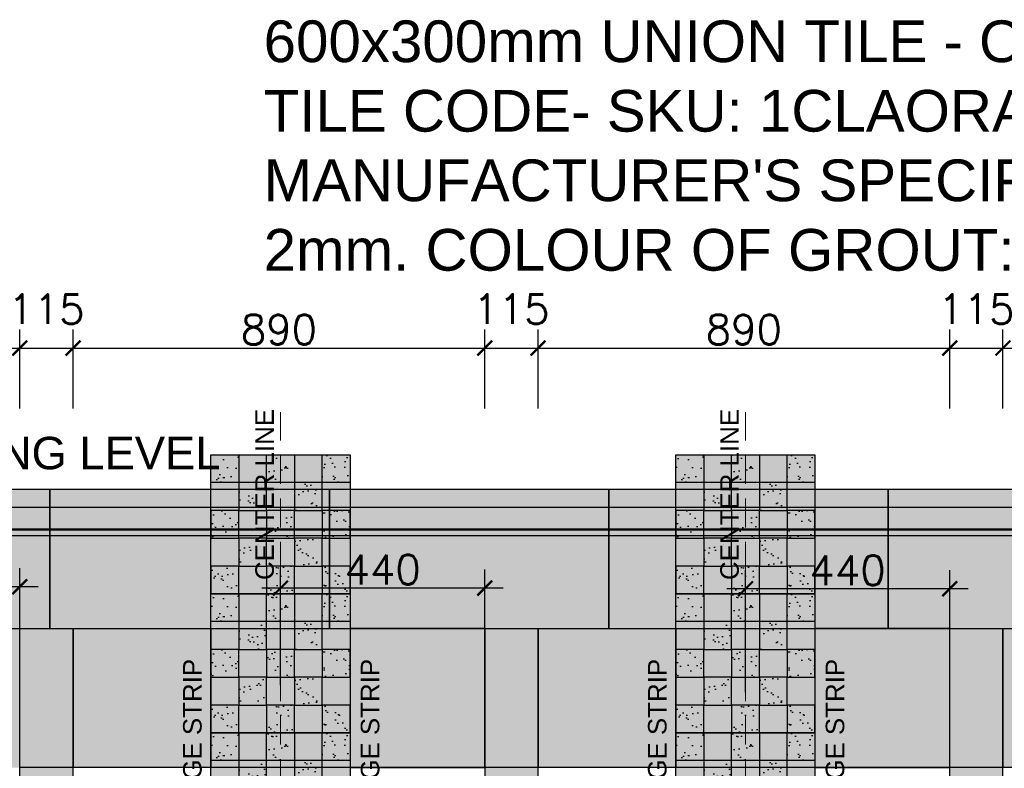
# Model space of a CAD drawing. Header units: millimetres. Extents: x -115474967 to 444143, y -74377 to 241828222.
# Tile 154 of 256: x -113570 to -111445, y 241359 to 242974. Entities that reach past the tile are written whole.
import ezdxf

# ---------------------------------------------------------------- set-up
doc = ezdxf.new("R2010")
doc.units = ezdxf.units.MM
doc.header["$MEASUREMENT"] = 0
doc.linetypes.add('$0$DASHED2', pattern=[0.375, 0.25, -0.125])
for name, color, linetype in [('0-ELEV.25', 4, 'Continuous'), ('0-HACH', 9, 'Continuous'), ('00-3 Elev 02', 1, 'Continuous'), ('01-1 Notes', 7, 'Continuous'), ('CEIL-PLAN', 7, 'Continuous'), ('CEIL-SECT', 2, 'Continuous'), ('DIMS-20', 9, 'Continuous'), ('TEXT-20', 2, 'Continuous'), ('TILE', 9, 'Continuous')]:
    doc.layers.add(name, color=color, linetype=linetype)
doc.layers.add('0_cons_01', color=40, linetype='Continuous', lineweight=0, plot=False)
doc.layers.add('New_B  _  FLOORS  _  Slabs.exist_Pen_No__101', color=7, linetype='Continuous', lineweight=13, true_color=0x747474)
doc.styles.add('ARIAL', font='arial.ttf')
doc.styles.add('DIMS', font='simplex.shx')
doc.styles.add('TEXT-20', font='arial.ttf', dxfattribs={"height": 40})
doc.dimstyles.new('DIM-20', dxfattribs={"dimscale": 4, "dimtxt": 10, "dimasz": 8, "dimexe": 10, "dimexo": 5, "dimgap": 4, "dimtad": 1, "dimdec": 0, "dimrnd": 5, "dimdsep": 46, "dimtxsty": 'DIMS', "dimblk": 'ARCHTICK', "dimcen": 25, "dimdle": 10, "dimclrd": 9, "dimclre": 9, "dimclrt": 4, "dimadec": 0, "dimazin": 0, "dimtfac": 1, "dimtdec": 0, "dimtmove": 2, "dimatfit": 2, "dimfxl": 1, "dimtolj": 1, "dimtzin": 0, "dimarcsym": 0})

# ---------------------------------------------------------------- blocks, each defined once
blk = doc.blocks.new('_ArchTick')
at = {"color": 0, "linetype": 'ByBlock', "const_width": 0.15}
blk.add_lwpolyline([(-0.5, -0.5), (0.5, 0.5)], dxfattribs=at)
blk = doc.blocks.new('*D202')
at = {"layer": 'Defpoints', "color": 0, "transparency": 16777216}
for p in [(-113569.3, 242265.4), (-114457.6, 242115.1, 0), (-113569.3, 242115.1)]:
    blk.add_point(p, dxfattribs=at)
at = {"layer": 'DIMS-20', "color": 9, "lineweight": -2, "transparency": 16777216}
for p, q in [((-114457.6, 242135.1), (-114457.6, 242305.4)), ((-113569.3, 242135.1), (-113569.3, 242305.4)), ((-114497.6, 242265.4), (-113529.3, 242265.4))]:
    blk.add_line(p, q, dxfattribs=at)
at = {"layer": 'DIMS-20', "color": 9, "lineweight": -2, "transparency": 16777216, "xscale": 32, "yscale": 32, "zscale": 32, "rotation": 180}
blk.add_blockref('_ArchTick', (-114457.6, 242265.4), dxfattribs=at)
at = {"layer": 'DIMS-20', "color": 9, "lineweight": -2, "transparency": 16777216, "xscale": 32, "yscale": 32, "zscale": 32}
blk.add_blockref('_ArchTick', (-113569.3, 242265.4), dxfattribs=at)
at = {"layer": 'DIMS-20', "color": 4, "transparency": 16777216, "insert": (-114013.5, 242305.4), "char_height": 64, "attachment_point": 5, "style": 'DIMS'}
blk.add_mtext('\\A1;890', dxfattribs=at)
blk = doc.blocks.new('*D203')
at = {"layer": 'Defpoints', "color": 0, "transparency": 16777216}
for p in [(-113454.3, 242265.4), (-113569.3, 242115.1), (-113454.3, 242115.1)]:
    blk.add_point(p, dxfattribs=at)
at = {"layer": 'DIMS-20', "color": 9, "lineweight": -2, "transparency": 16777216}
for p, q in [((-113569.3, 242135.1), (-113569.3, 242305.4)), ((-113454.3, 242135.1), (-113454.3, 242305.4)), ((-113609.3, 242265.4), (-113414.3, 242265.4))]:
    blk.add_line(p, q, dxfattribs=at)
at = {"layer": 'DIMS-20', "color": 9, "lineweight": -2, "transparency": 16777216, "xscale": 32, "yscale": 32, "zscale": 32, "rotation": 180}
blk.add_blockref('_ArchTick', (-113569.3, 242265.4), dxfattribs=at)
at = {"layer": 'DIMS-20', "color": 9, "lineweight": -2, "transparency": 16777216, "xscale": 32, "yscale": 32, "zscale": 32}
blk.add_blockref('_ArchTick', (-113454.3, 242265.4), dxfattribs=at)
at = {"layer": 'DIMS-20', "color": 4, "transparency": 16777216, "insert": (-113511.8, 242349.4), "char_height": 64, "attachment_point": 5, "style": 'DIMS'}
blk.add_mtext('\\A1;115', dxfattribs=at)
blk = doc.blocks.new('*D204')
at = {"layer": 'Defpoints', "color": 0, "transparency": 16777216}
for p in [(-112566, 242265.4), (-113454.3, 242115.1), (-112566, 242115.1)]:
    blk.add_point(p, dxfattribs=at)
at = {"layer": 'DIMS-20', "color": 9, "lineweight": -2, "transparency": 16777216}
for p, q in [((-113454.3, 242135.1), (-113454.3, 242305.4)), ((-112566, 242135.1), (-112566, 242305.4)), ((-113494.3, 242265.4), (-112526, 242265.4))]:
    blk.add_line(p, q, dxfattribs=at)
at = {"layer": 'DIMS-20', "color": 9, "lineweight": -2, "transparency": 16777216, "xscale": 32, "yscale": 32, "zscale": 32, "rotation": 180}
blk.add_blockref('_ArchTick', (-113454.3, 242265.4), dxfattribs=at)
at = {"layer": 'DIMS-20', "color": 9, "lineweight": -2, "transparency": 16777216, "xscale": 32, "yscale": 32, "zscale": 32}
blk.add_blockref('_ArchTick', (-112566, 242265.4), dxfattribs=at)
at = {"layer": 'DIMS-20', "color": 4, "transparency": 16777216, "insert": (-113010.1, 242305.4), "char_height": 64, "attachment_point": 5, "style": 'DIMS'}
blk.add_mtext('\\A1;890', dxfattribs=at)
blk = doc.blocks.new('*D205')
at = {"layer": 'Defpoints', "color": 0, "transparency": 16777216}
for p in [(-112451, 242265.4), (-112566, 242115.1), (-112451, 242115.1)]:
    blk.add_point(p, dxfattribs=at)
at = {"layer": 'DIMS-20', "color": 9, "lineweight": -2, "transparency": 16777216}
for p, q in [((-112566, 242135.1), (-112566, 242305.4)), ((-112451, 242135.1), (-112451, 242305.4)), ((-112606, 242265.4), (-112411, 242265.4))]:
    blk.add_line(p, q, dxfattribs=at)
at = {"layer": 'DIMS-20', "color": 9, "lineweight": -2, "transparency": 16777216, "xscale": 32, "yscale": 32, "zscale": 32, "rotation": 180}
blk.add_blockref('_ArchTick', (-112566, 242265.4), dxfattribs=at)
at = {"layer": 'DIMS-20', "color": 9, "lineweight": -2, "transparency": 16777216, "xscale": 32, "yscale": 32, "zscale": 32}
blk.add_blockref('_ArchTick', (-112451, 242265.4), dxfattribs=at)
at = {"layer": 'DIMS-20', "color": 4, "transparency": 16777216, "insert": (-112508.5, 242349.4), "char_height": 64, "attachment_point": 5, "style": 'DIMS'}
blk.add_mtext('\\A1;115', dxfattribs=at)
blk = doc.blocks.new('*D206')
at = {"layer": 'Defpoints', "color": 0, "transparency": 16777216}
for p in [(-111562.6, 242265.4), (-112451, 242115.1), (-111562.6, 242115.1)]:
    blk.add_point(p, dxfattribs=at)
at = {"layer": 'DIMS-20', "color": 9, "lineweight": -2, "transparency": 16777216}
for p, q in [((-112451, 242135.1), (-112451, 242305.4)), ((-111562.6, 242135.1), (-111562.6, 242305.4)), ((-112491, 242265.4), (-111522.6, 242265.4))]:
    blk.add_line(p, q, dxfattribs=at)
at = {"layer": 'DIMS-20', "color": 9, "lineweight": -2, "transparency": 16777216, "xscale": 32, "yscale": 32, "zscale": 32, "rotation": 180}
blk.add_blockref('_ArchTick', (-112451, 242265.4), dxfattribs=at)
at = {"layer": 'DIMS-20', "color": 9, "lineweight": -2, "transparency": 16777216, "xscale": 32, "yscale": 32, "zscale": 32}
blk.add_blockref('_ArchTick', (-111562.6, 242265.4), dxfattribs=at)
at = {"layer": 'DIMS-20', "color": 4, "transparency": 16777216, "insert": (-112006.8, 242305.4), "char_height": 64, "attachment_point": 5, "style": 'DIMS'}
blk.add_mtext('\\A1;890', dxfattribs=at)
blk = doc.blocks.new('*D178')
at = {"layer": 'Defpoints', "color": 0, "transparency": 16777216}
for p in [(-111447.6, 242265.4), (-111562.6, 242115.1), (-111447.6, 242115.1)]:
    blk.add_point(p, dxfattribs=at)
at = {"layer": 'DIMS-20', "color": 9, "lineweight": -2, "transparency": 16777216}
for p, q in [((-111562.6, 242135.1), (-111562.6, 242305.4)), ((-111447.6, 242135.1), (-111447.6, 242305.4)), ((-111602.6, 242265.4), (-111407.6, 242265.4))]:
    blk.add_line(p, q, dxfattribs=at)
at = {"layer": 'DIMS-20', "color": 9, "lineweight": -2, "transparency": 16777216, "xscale": 32, "yscale": 32, "zscale": 32, "rotation": 180}
blk.add_blockref('_ArchTick', (-111562.6, 242265.4), dxfattribs=at)
at = {"layer": 'DIMS-20', "color": 9, "lineweight": -2, "transparency": 16777216, "xscale": 32, "yscale": 32, "zscale": 32}
blk.add_blockref('_ArchTick', (-111447.6, 242265.4), dxfattribs=at)
at = {"layer": 'DIMS-20', "color": 4, "transparency": 16777216, "insert": (-111505.1, 242349.4), "char_height": 64, "attachment_point": 5, "style": 'DIMS'}
blk.add_mtext('\\A1;115', dxfattribs=at)
blk = doc.blocks.new('*D179')
at = {"layer": 'Defpoints', "color": 0, "transparency": 16777216}
for p in [(-110501.8, 242265.4), (-111447.6, 242115.1), (-110501.8, 242115.1)]:
    blk.add_point(p, dxfattribs=at)
at = {"layer": 'DIMS-20', "color": 9, "lineweight": -2, "transparency": 16777216}
for p, q in [((-111447.6, 242135.1), (-111447.6, 242305.4)), ((-110501.8, 242135.1), (-110501.8, 242305.4)), ((-111487.6, 242265.4), (-110461.8, 242265.4))]:
    blk.add_line(p, q, dxfattribs=at)
at = {"layer": 'DIMS-20', "color": 9, "lineweight": -2, "transparency": 16777216, "xscale": 32, "yscale": 32, "zscale": 32, "rotation": 180}
blk.add_blockref('_ArchTick', (-111447.6, 242265.4), dxfattribs=at)
at = {"layer": 'DIMS-20', "color": 9, "lineweight": -2, "transparency": 16777216, "xscale": 32, "yscale": 32, "zscale": 32}
blk.add_blockref('_ArchTick', (-110501.8, 242265.4), dxfattribs=at)
at = {"layer": 'DIMS-20', "color": 4, "transparency": 16777216, "insert": (-110974.7, 242305.4), "char_height": 64, "attachment_point": 5, "style": 'DIMS'}
blk.add_mtext('\\A1;945', dxfattribs=at)
blk = doc.blocks.new('*D344')
at = {"layer": 'Defpoints', "color": 0, "transparency": 16777216}
for p in [(-114010, 241750.5), (-114010, 241518), (-113569.3, 241518)]:
    blk.add_point(p, dxfattribs=at)
at = {"layer": 'DIMS-20', "color": 9, "lineweight": -2, "transparency": 16777216}
for p, q in [((-114010, 241538), (-114010, 241790.5)), ((-113569.3, 241538), (-113569.3, 241790.5)), ((-113529.3, 241750.5), (-114050, 241750.5))]:
    blk.add_line(p, q, dxfattribs=at)
at = {"layer": 'DIMS-20', "color": 9, "lineweight": -2, "transparency": 16777216, "xscale": 32, "yscale": 32, "zscale": 32, "rotation": 180}
blk.add_blockref('_ArchTick', (-114010, 241750.5), dxfattribs=at)
at = {"layer": 'DIMS-20', "color": 9, "lineweight": -2, "transparency": 16777216, "xscale": 32, "yscale": 32, "zscale": 32}
blk.add_blockref('_ArchTick', (-113569.3, 241750.5), dxfattribs=at)
at = {"layer": 'DIMS-20', "color": 4, "transparency": 16777216, "insert": (-113789.7, 241790.5), "char_height": 64, "attachment_point": 5, "style": 'DIMS'}
blk.add_mtext('\\A1;440', dxfattribs=at)
blk = doc.blocks.new('*D345')
at = {"layer": 'Defpoints', "color": 0, "transparency": 16777216}
for p in [(-113006.7, 241747.5), (-113006.7, 241518.3), (-112566, 241518.3)]:
    blk.add_point(p, dxfattribs=at)
at = {"layer": 'DIMS-20', "color": 9, "lineweight": -2, "transparency": 16777216}
for p, q in [((-113006.7, 241538.3), (-113006.7, 241787.5)), ((-112566, 241538.3), (-112566, 241787.5)), ((-112526, 241747.5), (-113046.7, 241747.5))]:
    blk.add_line(p, q, dxfattribs=at)
at = {"layer": 'DIMS-20', "color": 9, "lineweight": -2, "transparency": 16777216, "xscale": 32, "yscale": 32, "zscale": 32, "rotation": 180}
blk.add_blockref('_ArchTick', (-113006.7, 241747.5), dxfattribs=at)
at = {"layer": 'DIMS-20', "color": 9, "lineweight": -2, "transparency": 16777216, "xscale": 32, "yscale": 32, "zscale": 32}
blk.add_blockref('_ArchTick', (-112566, 241747.5), dxfattribs=at)
at = {"layer": 'DIMS-20', "color": 4, "transparency": 16777216, "insert": (-112786.3, 241787.5), "char_height": 64, "attachment_point": 5, "style": 'DIMS'}
blk.add_mtext('\\A1;440', dxfattribs=at)
blk = doc.blocks.new('*D346')
at = {"layer": 'Defpoints', "color": 0, "transparency": 16777216}
for p in [(-112003.3, 241745.8), (-112003.3, 241502.7), (-111562.6, 241502.7)]:
    blk.add_point(p, dxfattribs=at)
at = {"layer": 'DIMS-20', "color": 9, "lineweight": -2, "transparency": 16777216}
for p, q in [((-112003.3, 241522.7), (-112003.3, 241785.8)), ((-111562.6, 241522.7), (-111562.6, 241785.8)), ((-111522.6, 241745.8), (-112043.3, 241745.8))]:
    blk.add_line(p, q, dxfattribs=at)
at = {"layer": 'DIMS-20', "color": 9, "lineweight": -2, "transparency": 16777216, "xscale": 32, "yscale": 32, "zscale": 32, "rotation": 180}
blk.add_blockref('_ArchTick', (-112003.3, 241745.8), dxfattribs=at)
at = {"layer": 'DIMS-20', "color": 9, "lineweight": -2, "transparency": 16777216, "xscale": 32, "yscale": 32, "zscale": 32}
blk.add_blockref('_ArchTick', (-111562.6, 241745.8), dxfattribs=at)
at = {"layer": 'DIMS-20', "color": 4, "transparency": 16777216, "insert": (-111783, 241785.8), "char_height": 64, "attachment_point": 5, "style": 'DIMS'}
blk.add_mtext('\\A1;440', dxfattribs=at)

msp = doc.modelspace()

# ---------------------------------------------------------------- hatches: boundary and pattern name
at = {"layer": '0-HACH'}
h = msp.add_hatch(dxfattribs=at)
h.set_pattern_fill('AR-SAND', color=8, scale=0.8, style=0)
h.set_pattern_definition([(37.5, (-219193.445, 146632.552), (-1.280025, 39.153059), [0, -30.8864, 0, -34.544, 0, -33.02]), (7.5, (-219193.445, 146632.55), (35.961863, 57.346008), [0, -16.6624, 0, -27.8384, 0, -10.668]), (327.5, (-219218.438, 146632.552), (63.27939, 0.114975), [0, -10.16, 0, -36.576, 0, -47.752]), (317.5, (-219218.44, 146632.55), (61.084516, 17.834346), [0, -5.08, 0, -23.9776, 0, -27.432])])
h.paths.add_polyline_path([(-113156.68254, 242035.04631), (-113096.68254, 242035.04631), (-113096.68254, 241975.04631), (-113156.68254, 241975.04631)])
h.paths.add_polyline_path([(-113036.68254, 242035.04631), (-112976.68254, 242035.04631), (-112976.68254, 241975.04631), (-113036.68254, 241975.04631)])
h.paths.add_polyline_path([(-112916.68254, 242035.04631), (-112856.68254, 242035.04631), (-112856.68254, 241975.04631), (-112916.68254, 241975.04631)])
h.paths.add_polyline_path([(-112916.68254, 241975.04631), (-112976.68254, 241975.04631), (-112976.68254, 241915.04631), (-112916.68254, 241915.04631)])
h.paths.add_polyline_path([(-113036.68254, 241975.04631), (-113096.68254, 241975.04631), (-113096.68254, 241915.04631), (-113036.68254, 241915.04631)])
h.paths.add_polyline_path([(-112856.68254, 241915.04631), (-112916.68254, 241915.04631), (-112916.68254, 241855.04631), (-112856.68254, 241855.04631)])
h.paths.add_polyline_path([(-112976.68254, 241915.04631), (-113036.68254, 241915.04631), (-113036.68254, 241855.04631), (-112976.68254, 241855.04631)])
h.paths.add_polyline_path([(-113096.68254, 241915.04631), (-113156.68254, 241915.04631), (-113156.68254, 241855.04631), (-113096.68254, 241855.04631)])
h.paths.add_polyline_path([(-113036.68254, 241855.04631), (-113096.68254, 241855.04631), (-113096.68254, 241795.04631), (-113036.68254, 241795.04631)])
h.paths.add_polyline_path([(-112916.68254, 241855.04631), (-112976.68254, 241855.04631), (-112976.68254, 241795.04631), (-112916.68254, 241795.04631)])
h.paths.add_polyline_path([(-112856.68254, 241795.04631), (-112916.68254, 241795.04631), (-112916.68254, 241735.04631), (-112856.68254, 241735.04631)])
h.paths.add_polyline_path([(-112976.68254, 241795.04631), (-113036.68254, 241795.04631), (-113036.68254, 241735.04631), (-112976.68254, 241735.04631)])
h.paths.add_polyline_path([(-113096.68254, 241795.04631), (-113156.68254, 241795.04631), (-113156.68254, 241735.04631), (-113096.68254, 241735.04631)])
h = msp.add_hatch(dxfattribs=at)
h.set_pattern_fill('AR-SAND', color=8, scale=0.8, style=0)
h.set_pattern_definition([(37.5, (-218190.11, 146632.552), (-1.280025, 39.153059), [0, -30.8864, 0, -34.544, 0, -33.02]), (7.5, (-218190.11, 146632.55), (35.961863, 57.346008), [0, -16.6624, 0, -27.8384, 0, -10.668]), (327.5, (-218215.105, 146632.552), (63.27939, 0.114975), [0, -10.16, 0, -36.576, 0, -47.752]), (317.5, (-218215.105, 146632.55), (61.084516, 17.834346), [0, -5.08, 0, -23.9776, 0, -27.432])])
h.paths.add_polyline_path([(-112153.34921, 242035.04631), (-112093.34921, 242035.04631), (-112093.34921, 241975.04631), (-112153.34921, 241975.04631)])
h.paths.add_polyline_path([(-112033.34921, 242035.04631), (-111973.34921, 242035.04631), (-111973.34921, 241975.04631), (-112033.34921, 241975.04631)])
h.paths.add_polyline_path([(-111913.34921, 242035.04631), (-111853.34921, 242035.04631), (-111853.34921, 241975.04631), (-111913.34921, 241975.04631)])
h.paths.add_polyline_path([(-111913.34921, 241975.04631), (-111973.34921, 241975.04631), (-111973.34921, 241915.04631), (-111913.34921, 241915.04631)])
h.paths.add_polyline_path([(-112033.34921, 241975.04631), (-112093.34921, 241975.04631), (-112093.34921, 241915.04631), (-112033.34921, 241915.04631)])
h.paths.add_polyline_path([(-111853.34921, 241915.04631), (-111913.34921, 241915.04631), (-111913.34921, 241855.04631), (-111853.34921, 241855.04631)])
h.paths.add_polyline_path([(-111973.34921, 241915.04631), (-112033.34921, 241915.04631), (-112033.34921, 241855.04631), (-111973.34921, 241855.04631)])
h.paths.add_polyline_path([(-112093.34921, 241915.04631), (-112153.34921, 241915.04631), (-112153.34921, 241855.04631), (-112093.34921, 241855.04631)])
h.paths.add_polyline_path([(-112033.34921, 241855.04631), (-112093.34921, 241855.04631), (-112093.34921, 241795.04631), (-112033.34921, 241795.04631)])
h.paths.add_polyline_path([(-111913.34921, 241855.04631), (-111973.34921, 241855.04631), (-111973.34921, 241795.04631), (-111913.34921, 241795.04631)])
h.paths.add_polyline_path([(-111853.34921, 241795.04631), (-111913.34921, 241795.04631), (-111913.34921, 241735.04631), (-111853.34921, 241735.04631)])
h.paths.add_polyline_path([(-111973.34921, 241795.04631), (-112033.34921, 241795.04631), (-112033.34921, 241735.04631), (-111973.34921, 241735.04631)])
h.paths.add_polyline_path([(-112093.34921, 241795.04631), (-112153.34921, 241795.04631), (-112153.34921, 241735.04631), (-112093.34921, 241735.04631)])
h = msp.add_hatch(dxfattribs=at)
h.set_pattern_fill('AR-SAND', color=8, scale=0.8, style=0)
h.set_pattern_definition([(37.5, (-219193.445, 146332.552), (-1.280025, 39.153059), [0, -30.8864, 0, -34.544, 0, -33.02]), (7.5, (-219193.445, 146332.55), (35.961863, 57.346008), [0, -16.6624, 0, -27.8384, 0, -10.668]), (327.5, (-219218.438, 146332.552), (63.27939, 0.114975), [0, -10.16, 0, -36.576, 0, -47.752]), (317.5, (-219218.44, 146332.55), (61.084516, 17.834346), [0, -5.08, 0, -23.9776, 0, -27.432])])
h.paths.add_polyline_path([(-113156.68254, 241735.04631), (-113096.68254, 241735.04631), (-113096.68254, 241675.04631), (-113156.68254, 241675.04631)])
h.paths.add_polyline_path([(-113036.68254, 241735.04631), (-112976.68254, 241735.04631), (-112976.68254, 241675.04631), (-113036.68254, 241675.04631)])
h.paths.add_polyline_path([(-112916.68254, 241735.04631), (-112856.68254, 241735.04631), (-112856.68254, 241675.04631), (-112916.68254, 241675.04631)])
h.paths.add_polyline_path([(-112916.68254, 241675.04631), (-112976.68254, 241675.04631), (-112976.68254, 241615.04631), (-112916.68254, 241615.04631)])
h.paths.add_polyline_path([(-113036.68254, 241675.04631), (-113096.68254, 241675.04631), (-113096.68254, 241615.04631), (-113036.68254, 241615.04631)])
h.paths.add_polyline_path([(-112856.68254, 241615.04631), (-112916.68254, 241615.04631), (-112916.68254, 241555.04631), (-112856.68254, 241555.04631)])
h.paths.add_polyline_path([(-112976.68254, 241615.04631), (-113036.68254, 241615.04631), (-113036.68254, 241555.04631), (-112976.68254, 241555.04631)])
h.paths.add_polyline_path([(-113096.68254, 241615.04631), (-113156.68254, 241615.04631), (-113156.68254, 241555.04631), (-113096.68254, 241555.04631)])
h.paths.add_polyline_path([(-113036.68254, 241555.04631), (-113096.68254, 241555.04631), (-113096.68254, 241495.04631), (-113036.68254, 241495.04631)])
h.paths.add_polyline_path([(-112916.68254, 241555.04631), (-112976.68254, 241555.04631), (-112976.68254, 241495.04631), (-112916.68254, 241495.04631)])
h.paths.add_polyline_path([(-112856.68254, 241495.04631), (-112916.68254, 241495.04631), (-112916.68254, 241435.04631), (-112856.68254, 241435.04631)])
h.paths.add_polyline_path([(-112976.68254, 241495.04631), (-113036.68254, 241495.04631), (-113036.68254, 241435.04631), (-112976.68254, 241435.04631)])
h.paths.add_polyline_path([(-113096.68254, 241495.04631), (-113156.68254, 241495.04631), (-113156.68254, 241435.04631), (-113096.68254, 241435.04631)])
h = msp.add_hatch(dxfattribs=at)
h.set_pattern_fill('AR-SAND', color=8, scale=0.8, style=0)
h.set_pattern_definition([(37.5, (-218190.11, 146332.552), (-1.280025, 39.153059), [0, -30.8864, 0, -34.544, 0, -33.02]), (7.5, (-218190.11, 146332.55), (35.961863, 57.346008), [0, -16.6624, 0, -27.8384, 0, -10.668]), (327.5, (-218215.105, 146332.552), (63.27939, 0.114975), [0, -10.16, 0, -36.576, 0, -47.752]), (317.5, (-218215.105, 146332.55), (61.084516, 17.834346), [0, -5.08, 0, -23.9776, 0, -27.432])])
h.paths.add_polyline_path([(-112153.34921, 241735.04631), (-112093.34921, 241735.04631), (-112093.34921, 241675.04631), (-112153.34921, 241675.04631)])
h.paths.add_polyline_path([(-112033.34921, 241735.04631), (-111973.34921, 241735.04631), (-111973.34921, 241675.04631), (-112033.34921, 241675.04631)])
h.paths.add_polyline_path([(-111913.34921, 241735.04631), (-111853.34921, 241735.04631), (-111853.34921, 241675.04631), (-111913.34921, 241675.04631)])
h.paths.add_polyline_path([(-111913.34921, 241675.04631), (-111973.34921, 241675.04631), (-111973.34921, 241615.04631), (-111913.34921, 241615.04631)])
h.paths.add_polyline_path([(-112033.34921, 241675.04631), (-112093.34921, 241675.04631), (-112093.34921, 241615.04631), (-112033.34921, 241615.04631)])
h.paths.add_polyline_path([(-111853.34921, 241615.04631), (-111913.34921, 241615.04631), (-111913.34921, 241555.04631), (-111853.34921, 241555.04631)])
h.paths.add_polyline_path([(-111973.34921, 241615.04631), (-112033.34921, 241615.04631), (-112033.34921, 241555.04631), (-111973.34921, 241555.04631)])
h.paths.add_polyline_path([(-112093.34921, 241615.04631), (-112153.34921, 241615.04631), (-112153.34921, 241555.04631), (-112093.34921, 241555.04631)])
h.paths.add_polyline_path([(-112033.34921, 241555.04631), (-112093.34921, 241555.04631), (-112093.34921, 241495.04631), (-112033.34921, 241495.04631)])
h.paths.add_polyline_path([(-111913.34921, 241555.04631), (-111973.34921, 241555.04631), (-111973.34921, 241495.04631), (-111913.34921, 241495.04631)])
h.paths.add_polyline_path([(-111853.34921, 241495.04631), (-111913.34921, 241495.04631), (-111913.34921, 241435.04631), (-111853.34921, 241435.04631)])
h.paths.add_polyline_path([(-111973.34921, 241495.04631), (-112033.34921, 241495.04631), (-112033.34921, 241435.04631), (-111973.34921, 241435.04631)])
h.paths.add_polyline_path([(-112093.34921, 241495.04631), (-112153.34921, 241495.04631), (-112153.34921, 241435.04631), (-112093.34921, 241435.04631)])
h = msp.add_hatch(dxfattribs=at)
h.set_pattern_fill('AR-SAND', color=8, scale=0.8, style=0)
h.set_pattern_definition([(37.5, (-219193.445, 146032.552), (-1.280025, 39.153059), [0, -30.8864, 0, -34.544, 0, -33.02]), (7.5, (-219193.445, 146032.55), (35.961863, 57.346008), [0, -16.6624, 0, -27.8384, 0, -10.668]), (327.5, (-219218.438, 146032.552), (63.27939, 0.114975), [0, -10.16, 0, -36.576, 0, -47.752]), (317.5, (-219218.44, 146032.55), (61.084516, 17.834346), [0, -5.08, 0, -23.9776, 0, -27.432])])
h.paths.add_polyline_path([(-113156.68254, 241435.04631), (-113096.68254, 241435.04631), (-113096.68254, 241375.04631), (-113156.68254, 241375.04631)])
h.paths.add_polyline_path([(-113036.68254, 241435.04631), (-112976.68254, 241435.04631), (-112976.68254, 241375.04631), (-113036.68254, 241375.04631)])
h.paths.add_polyline_path([(-112916.68254, 241435.04631), (-112856.68254, 241435.04631), (-112856.68254, 241375.04631), (-112916.68254, 241375.04631)])
h.paths.add_polyline_path([(-112916.68254, 241375.04631), (-112976.68254, 241375.04631), (-112976.68254, 241315.04631), (-112916.68254, 241315.04631)])
h.paths.add_polyline_path([(-113036.68254, 241375.04631), (-113096.68254, 241375.04631), (-113096.68254, 241315.04631), (-113036.68254, 241315.04631)])
h.paths.add_polyline_path([(-112856.68254, 241315.04631), (-112916.68254, 241315.04631), (-112916.68254, 241255.04631), (-112856.68254, 241255.04631)])
h.paths.add_polyline_path([(-112976.68254, 241315.04631), (-113036.68254, 241315.04631), (-113036.68254, 241255.04631), (-112976.68254, 241255.04631)])
h.paths.add_polyline_path([(-113096.68254, 241315.04631), (-113156.68254, 241315.04631), (-113156.68254, 241255.04631), (-113096.68254, 241255.04631)])
h.paths.add_polyline_path([(-113036.68254, 241255.04631), (-113096.68254, 241255.04631), (-113096.68254, 241195.04631), (-113036.68254, 241195.04631)])
h.paths.add_polyline_path([(-112916.68254, 241255.04631), (-112976.68254, 241255.04631), (-112976.68254, 241195.04631), (-112916.68254, 241195.04631)])
h.paths.add_polyline_path([(-112856.68254, 241195.04631), (-112916.68254, 241195.04631), (-112916.68254, 241135.04631), (-112856.68254, 241135.04631)])
h.paths.add_polyline_path([(-112976.68254, 241195.04631), (-113036.68254, 241195.04631), (-113036.68254, 241135.04631), (-112976.68254, 241135.04631)])
h.paths.add_polyline_path([(-113096.68254, 241195.04631), (-113156.68254, 241195.04631), (-113156.68254, 241135.04631), (-113096.68254, 241135.04631)])
h = msp.add_hatch(dxfattribs=at)
h.set_pattern_fill('AR-SAND', color=8, scale=0.8, style=0)
h.set_pattern_definition([(37.5, (-218190.11, 146032.552), (-1.280025, 39.153059), [0, -30.8864, 0, -34.544, 0, -33.02]), (7.5, (-218190.11, 146032.55), (35.961863, 57.346008), [0, -16.6624, 0, -27.8384, 0, -10.668]), (327.5, (-218215.105, 146032.552), (63.27939, 0.114975), [0, -10.16, 0, -36.576, 0, -47.752]), (317.5, (-218215.105, 146032.55), (61.084516, 17.834346), [0, -5.08, 0, -23.9776, 0, -27.432])])
h.paths.add_polyline_path([(-112153.34921, 241435.04631), (-112093.34921, 241435.04631), (-112093.34921, 241375.04631), (-112153.34921, 241375.04631)])
h.paths.add_polyline_path([(-112033.34921, 241435.04631), (-111973.34921, 241435.04631), (-111973.34921, 241375.04631), (-112033.34921, 241375.04631)])
h.paths.add_polyline_path([(-111913.34921, 241435.04631), (-111853.34921, 241435.04631), (-111853.34921, 241375.04631), (-111913.34921, 241375.04631)])
h.paths.add_polyline_path([(-111913.34921, 241375.04631), (-111973.34921, 241375.04631), (-111973.34921, 241315.04631), (-111913.34921, 241315.04631)])
h.paths.add_polyline_path([(-112033.34921, 241375.04631), (-112093.34921, 241375.04631), (-112093.34921, 241315.04631), (-112033.34921, 241315.04631)])
h.paths.add_polyline_path([(-111853.34921, 241315.04631), (-111913.34921, 241315.04631), (-111913.34921, 241255.04631), (-111853.34921, 241255.04631)])
h.paths.add_polyline_path([(-111973.34921, 241315.04631), (-112033.34921, 241315.04631), (-112033.34921, 241255.04631), (-111973.34921, 241255.04631)])
h.paths.add_polyline_path([(-112093.34921, 241315.04631), (-112153.34921, 241315.04631), (-112153.34921, 241255.04631), (-112093.34921, 241255.04631)])
h.paths.add_polyline_path([(-112033.34921, 241255.04631), (-112093.34921, 241255.04631), (-112093.34921, 241195.04631), (-112033.34921, 241195.04631)])
h.paths.add_polyline_path([(-111913.34921, 241255.04631), (-111973.34921, 241255.04631), (-111973.34921, 241195.04631), (-111913.34921, 241195.04631)])
h.paths.add_polyline_path([(-111853.34921, 241195.04631), (-111913.34921, 241195.04631), (-111913.34921, 241135.04631), (-111853.34921, 241135.04631)])
h.paths.add_polyline_path([(-111973.34921, 241195.04631), (-112033.34921, 241195.04631), (-112033.34921, 241135.04631), (-111973.34921, 241135.04631)])
h.paths.add_polyline_path([(-112093.34921, 241195.04631), (-112153.34921, 241195.04631), (-112153.34921, 241135.04631), (-112093.34921, 241135.04631)])
at = {"layer": 'New_B  _  FLOORS  _  Slabs.exist_Pen_No__101', "linetype": 'Continuous', "lineweight": 0, "true_color": 0xf0ed2d, "transparency": 33554559}
h = msp.add_hatch(color=2, dxfattribs=at)
h.dxf.hatch_style = 1
h.set_gradient(color1=(137, 45, 139), color2=(225, 188, 217), name='CYLINDER')
h.paths.add_polyline_path([(-113156.68254, 242035.04631), (-112856.68254, 242035.04631), (-112856.68254, 239335.04631), (-113156.68254, 239335.04631)])
h = msp.add_hatch(color=2, dxfattribs=at)
h.dxf.hatch_style = 1
h.set_gradient(color1=(137, 45, 139), color2=(225, 188, 217), name='CYLINDER')
h.paths.add_polyline_path([(-112153.34921, 242035.04631), (-111853.34921, 242035.04631), (-111853.34921, 239335.04631), (-112153.34921, 239335.04631)])
h = msp.add_hatch(color=2, dxfattribs=at)
h.dxf.hatch_style = 1
h.paths.add_polyline_path([(-116519.63844, 241960.42116), (-116519.63844, 241360.04631), (-116195.8076, 241360.04631), (-116195.8076, 241960.42116), (-115895.8076, 241960.42116), (-115895.8076, 241360.04631), (-115575.5583, 241360.04631), (-115575.5583, 239247.04631), (-115460.5583, 239247.04631), (-115460.5583, 241360.04631), (-115163.34921, 241360.04631), (-115163.34921, 241960.42116), (-114863.34921, 241960.42116), (-114863.34921, 241360.04631), (-114572.63857, 241360.04631), (-114572.63857, 239247.04631), (-114457.63857, 239247.04631), (-114457.63857, 241360.04631), (-114160.01588, 241360.04631), (-114160.01588, 241960.42116), (-113860.01588, 241960.42116), (-113860.01588, 241360.04631), (-113569.71884, 241360.04631), (-113569.30524, 239247.04631), (-113454.30524, 239247.04631), (-113454.30524, 241360.04631), (-113156.68254, 241360.04631), (-113156.68254, 241960.42116), (-112856.68254, 241960.42116), (-112856.68254, 241360.04631), (-112566.38551, 241360.04631), (-112566.38551, 239247.04631), (-112450.97191, 239247.04631), (-112450.97191, 241360.04631), (-112153.34921, 241360.04631), (-112153.34921, 241960.42116), (-111853.34921, 241960.42116), (-111853.34921, 241360.04631), (-111563.05218, 241360.04631), (-111562.63857, 239247.04631), (-111447.63857, 239247.04631), (-111447.63857, 241360.04631), (-111122.05454, 241360.04631), (-111122.05454, 241960.42822), (-110822.05454, 241960.43752), (-110822.05454, 241360.04631), (-110501.80524, 241360.04631), (-110501.80524, 241960.45677)])

# ---------------------------------------------------------------- linework, layer by layer
at = {"color": 4}
for p, q in [((-112566.38551, 241360.04631), (-113454.30524, 241360.04631)), ((-111563.05218, 241360.04631), (-112450.97191, 241360.04631))]:
    msp.add_line(p, q, dxfattribs=at)
at = {"layer": '0-ELEV.25'}
for p, q in [((-113569.30524, 239247.04631), (-113569.30524, 241660.04631)), ((-113454.30524, 239247.04631), (-113454.30524, 241660.04631)), ((-112450.97191, 239247.04631), (-112450.97191, 241660.04631)), ((-111562.63857, 239247.04631), (-111562.63857, 241660.04631)), ((-111447.63857, 239247.04631), (-111447.63857, 241660.04631))]:
    msp.add_line(p, q, dxfattribs=at)
msp.add_lwpolyline([(-112565.97191, 241660.04631), (-112565.97191, 239247.04631), (-112450.97191, 239247.04631), (-112450.97191, 241660.04631)], dxfattribs=at)
at = {"layer": '00-3 Elev 02'}
for points in [[(-113156.68254, 242035.04631), (-112856.68254, 242035.04631), (-112856.68254, 241735.04631), (-113156.68254, 241735.04631)], [(-113156.68254, 242035.04631), (-113096.68254, 242035.04631), (-113096.68254, 241975.04631), (-113156.68254, 241975.04631)], [(-113036.68254, 242035.04631), (-112976.68254, 242035.04631), (-112976.68254, 241975.04631), (-113036.68254, 241975.04631)], [(-112916.68254, 242035.04631), (-112856.68254, 242035.04631), (-112856.68254, 241975.04631), (-112916.68254, 241975.04631)], [(-112153.34921, 242035.04631), (-111853.34921, 242035.04631), (-111853.34921, 241735.04631), (-112153.34921, 241735.04631)], [(-112153.34921, 242035.04631), (-112093.34921, 242035.04631), (-112093.34921, 241975.04631), (-112153.34921, 241975.04631)], [(-112033.34921, 242035.04631), (-111973.34921, 242035.04631), (-111973.34921, 241975.04631), (-112033.34921, 241975.04631)], [(-111913.34921, 242035.04631), (-111853.34921, 242035.04631), (-111853.34921, 241975.04631), (-111913.34921, 241975.04631)], [(-113036.68254, 241975.04631), (-113096.68254, 241975.04631), (-113096.68254, 241915.04631), (-113036.68254, 241915.04631)], [(-112916.68254, 241975.04631), (-112976.68254, 241975.04631), (-112976.68254, 241915.04631), (-112916.68254, 241915.04631)], [(-112033.34921, 241975.04631), (-112093.34921, 241975.04631), (-112093.34921, 241915.04631), (-112033.34921, 241915.04631)], [(-111913.34921, 241975.04631), (-111973.34921, 241975.04631), (-111973.34921, 241915.04631), (-111913.34921, 241915.04631)], [(-113096.68254, 241915.04631), (-113156.68254, 241915.04631), (-113156.68254, 241855.04631), (-113096.68254, 241855.04631)], [(-112976.68254, 241915.04631), (-113036.68254, 241915.04631), (-113036.68254, 241855.04631), (-112976.68254, 241855.04631)], [(-112856.68254, 241915.04631), (-112916.68254, 241915.04631), (-112916.68254, 241855.04631), (-112856.68254, 241855.04631)], [(-112093.34921, 241915.04631), (-112153.34921, 241915.04631), (-112153.34921, 241855.04631), (-112093.34921, 241855.04631)], [(-111973.34921, 241915.04631), (-112033.34921, 241915.04631), (-112033.34921, 241855.04631), (-111973.34921, 241855.04631)], [(-111853.34921, 241915.04631), (-111913.34921, 241915.04631), (-111913.34921, 241855.04631), (-111853.34921, 241855.04631)], [(-113036.68254, 241855.04631), (-113096.68254, 241855.04631), (-113096.68254, 241795.04631), (-113036.68254, 241795.04631)], [(-112916.68254, 241855.04631), (-112976.68254, 241855.04631), (-112976.68254, 241795.04631), (-112916.68254, 241795.04631)], [(-112033.34921, 241855.04631), (-112093.34921, 241855.04631), (-112093.34921, 241795.04631), (-112033.34921, 241795.04631)], [(-111913.34921, 241855.04631), (-111973.34921, 241855.04631), (-111973.34921, 241795.04631), (-111913.34921, 241795.04631)], [(-113096.68254, 241795.04631), (-113156.68254, 241795.04631), (-113156.68254, 241735.04631), (-113096.68254, 241735.04631)], [(-112976.68254, 241795.04631), (-113036.68254, 241795.04631), (-113036.68254, 241735.04631), (-112976.68254, 241735.04631)], [(-112856.68254, 241795.04631), (-112916.68254, 241795.04631), (-112916.68254, 241735.04631), (-112856.68254, 241735.04631)], [(-112093.34921, 241795.04631), (-112153.34921, 241795.04631), (-112153.34921, 241735.04631), (-112093.34921, 241735.04631)], [(-111973.34921, 241795.04631), (-112033.34921, 241795.04631), (-112033.34921, 241735.04631), (-111973.34921, 241735.04631)], [(-111853.34921, 241795.04631), (-111913.34921, 241795.04631), (-111913.34921, 241735.04631), (-111853.34921, 241735.04631)], [(-113156.68254, 241735.04631), (-112856.68254, 241735.04631), (-112856.68254, 241435.04631), (-113156.68254, 241435.04631)], [(-113156.68254, 241735.04631), (-113096.68254, 241735.04631), (-113096.68254, 241675.04631), (-113156.68254, 241675.04631)], [(-113036.68254, 241735.04631), (-112976.68254, 241735.04631), (-112976.68254, 241675.04631), (-113036.68254, 241675.04631)], [(-112916.68254, 241735.04631), (-112856.68254, 241735.04631), (-112856.68254, 241675.04631), (-112916.68254, 241675.04631)], [(-112153.34921, 241735.04631), (-111853.34921, 241735.04631), (-111853.34921, 241435.04631), (-112153.34921, 241435.04631)], [(-112153.34921, 241735.04631), (-112093.34921, 241735.04631), (-112093.34921, 241675.04631), (-112153.34921, 241675.04631)], [(-112033.34921, 241735.04631), (-111973.34921, 241735.04631), (-111973.34921, 241675.04631), (-112033.34921, 241675.04631)], [(-111913.34921, 241735.04631), (-111853.34921, 241735.04631), (-111853.34921, 241675.04631), (-111913.34921, 241675.04631)], [(-113036.68254, 241675.04631), (-113096.68254, 241675.04631), (-113096.68254, 241615.04631), (-113036.68254, 241615.04631)], [(-112916.68254, 241675.04631), (-112976.68254, 241675.04631), (-112976.68254, 241615.04631), (-112916.68254, 241615.04631)], [(-112033.34921, 241675.04631), (-112093.34921, 241675.04631), (-112093.34921, 241615.04631), (-112033.34921, 241615.04631)], [(-111913.34921, 241675.04631), (-111973.34921, 241675.04631), (-111973.34921, 241615.04631), (-111913.34921, 241615.04631)], [(-113096.68254, 241615.04631), (-113156.68254, 241615.04631), (-113156.68254, 241555.04631), (-113096.68254, 241555.04631)], [(-112976.68254, 241615.04631), (-113036.68254, 241615.04631), (-113036.68254, 241555.04631), (-112976.68254, 241555.04631)], [(-112856.68254, 241615.04631), (-112916.68254, 241615.04631), (-112916.68254, 241555.04631), (-112856.68254, 241555.04631)], [(-112093.34921, 241615.04631), (-112153.34921, 241615.04631), (-112153.34921, 241555.04631), (-112093.34921, 241555.04631)], [(-111973.34921, 241615.04631), (-112033.34921, 241615.04631), (-112033.34921, 241555.04631), (-111973.34921, 241555.04631)], [(-111853.34921, 241615.04631), (-111913.34921, 241615.04631), (-111913.34921, 241555.04631), (-111853.34921, 241555.04631)], [(-113036.68254, 241555.04631), (-113096.68254, 241555.04631), (-113096.68254, 241495.04631), (-113036.68254, 241495.04631)], [(-112916.68254, 241555.04631), (-112976.68254, 241555.04631), (-112976.68254, 241495.04631), (-112916.68254, 241495.04631)], [(-112033.34921, 241555.04631), (-112093.34921, 241555.04631), (-112093.34921, 241495.04631), (-112033.34921, 241495.04631)], [(-111913.34921, 241555.04631), (-111973.34921, 241555.04631), (-111973.34921, 241495.04631), (-111913.34921, 241495.04631)], [(-113096.68254, 241495.04631), (-113156.68254, 241495.04631), (-113156.68254, 241435.04631), (-113096.68254, 241435.04631)], [(-112976.68254, 241495.04631), (-113036.68254, 241495.04631), (-113036.68254, 241435.04631), (-112976.68254, 241435.04631)], [(-112856.68254, 241495.04631), (-112916.68254, 241495.04631), (-112916.68254, 241435.04631), (-112856.68254, 241435.04631)], [(-112093.34921, 241495.04631), (-112153.34921, 241495.04631), (-112153.34921, 241435.04631), (-112093.34921, 241435.04631)], [(-111973.34921, 241495.04631), (-112033.34921, 241495.04631), (-112033.34921, 241435.04631), (-111973.34921, 241435.04631)], [(-111853.34921, 241495.04631), (-111913.34921, 241495.04631), (-111913.34921, 241435.04631), (-111853.34921, 241435.04631)], [(-113156.68254, 241435.04631), (-112856.68254, 241435.04631), (-112856.68254, 241135.04631), (-113156.68254, 241135.04631)], [(-113156.68254, 241435.04631), (-113096.68254, 241435.04631), (-113096.68254, 241375.04631), (-113156.68254, 241375.04631)], [(-113036.68254, 241435.04631), (-112976.68254, 241435.04631), (-112976.68254, 241375.04631), (-113036.68254, 241375.04631)], [(-112916.68254, 241435.04631), (-112856.68254, 241435.04631), (-112856.68254, 241375.04631), (-112916.68254, 241375.04631)], [(-112153.34921, 241435.04631), (-111853.34921, 241435.04631), (-111853.34921, 241135.04631), (-112153.34921, 241135.04631)], [(-112153.34921, 241435.04631), (-112093.34921, 241435.04631), (-112093.34921, 241375.04631), (-112153.34921, 241375.04631)], [(-112033.34921, 241435.04631), (-111973.34921, 241435.04631), (-111973.34921, 241375.04631), (-112033.34921, 241375.04631)], [(-111913.34921, 241435.04631), (-111853.34921, 241435.04631), (-111853.34921, 241375.04631), (-111913.34921, 241375.04631)], [(-113036.68254, 241375.04631), (-113096.68254, 241375.04631), (-113096.68254, 241315.04631), (-113036.68254, 241315.04631)], [(-112916.68254, 241375.04631), (-112976.68254, 241375.04631), (-112976.68254, 241315.04631), (-112916.68254, 241315.04631)], [(-112033.34921, 241375.04631), (-112093.34921, 241375.04631), (-112093.34921, 241315.04631), (-112033.34921, 241315.04631)], [(-111913.34921, 241375.04631), (-111973.34921, 241375.04631), (-111973.34921, 241315.04631), (-111913.34921, 241315.04631)]]:
    msp.add_lwpolyline(points, close=True, dxfattribs=at)
at = {"layer": '0_cons_01'}
msp.add_lwpolyline([(-111447.63857, 241660.04631), (-111447.63857, 239247.04631), (-111562.63857, 239247.04631), (-111562.63857, 241660.04631)], dxfattribs=at)
for p in [(-113156.68254, 241975.04631), (-112153.34921, 241975.04631), (-113156.68254, 241915.04631), (-112153.34921, 241915.04631), (-113156.68254, 241855.04631), (-112153.34921, 241855.04631), (-113156.68254, 241795.04631), (-112153.34921, 241795.04631), (-113096.68254, 241735.04631), (-113036.68254, 241735.04631), (-112976.68254, 241735.04631), (-112916.68254, 241735.04631), (-112093.34921, 241735.04631), (-112033.34921, 241735.04631), (-111973.34921, 241735.04631), (-111913.34921, 241735.04631)]:
    msp.add_point(p, dxfattribs=at)
at = {"layer": 'CEIL-PLAN'}
for p, q in [((-116494.86669, 241922.42921), (-110530.62353, 241922.42921)), ((-116494.86669, 241875.42921), (-110530.62353, 241875.42921))]:
    msp.add_line(p, q, dxfattribs=at)
at = {"layer": 'CEIL-SECT', "color": 7, "linetype": '$0$DASHED2', "lineweight": 0, "ltscale": 250}
for p, q in [((-113006.68254, 240097.23284), (-113006.68254, 242127.23287)), ((-112003.34921, 240097.23284), (-112003.34921, 242127.23287))]:
    msp.add_line(p, q, dxfattribs=at)
at = {"layer": 'CEIL-SECT', "color": 7, "ltscale": 0.25}
for p, q in [((-110530.62353, 241872.42921), (-116494.86669, 241872.42921)), ((-110530.62353, 241859.92921), (-116494.86669, 241859.92921))]:
    msp.add_line(p, q, dxfattribs=at)
at = {"layer": 'TILE', "color": 8}
for points in [[(-114107.42008, 241660.04631), (-113504.33032, 241660.04631), (-113504.33032, 241960.42116), (-114107.42008, 241960.42116)], [(-113504.33032, 241660.04631), (-112901.24056, 241660.04631), (-112901.24056, 241960.42116), (-113504.33032, 241960.42116)], [(-112901.24056, 241660.04631), (-112298.1508, 241660.04631), (-112298.1508, 241960.42116), (-112901.24056, 241960.42116)], [(-112298.1508, 241660.04631), (-111695.06103, 241660.04631), (-111695.06103, 241960.42116), (-112298.1508, 241960.42116)], [(-111695.06103, 241660.04631), (-111091.97127, 241660.04631), (-111091.97127, 241960.42116), (-111695.06103, 241960.42116)], [(-113454.30524, 241360.04631), (-113569.30524, 241360.04631), (-113569.30524, 241660.04631), (-113454.30524, 241660.04631)], [(-113454.30524, 241660.04631), (-113156.68254, 241660.04631), (-113156.68254, 241360.04631), (-113454.30524, 241360.04631)], [(-112856.68254, 241360.04631), (-112565.97191, 241360.04631), (-112565.97191, 241660.04631), (-112856.68254, 241660.04631)], [(-112450.97191, 241360.04631), (-112565.97191, 241360.04631), (-112565.97191, 241660.04631), (-112450.97191, 241660.04631)], [(-112450.97191, 241660.04631), (-112153.34921, 241660.04631), (-112153.34921, 241360.04631), (-112450.97191, 241360.04631)], [(-111853.34921, 241360.04631), (-111562.63857, 241360.04631), (-111562.63857, 241660.04631), (-111853.34921, 241660.04631)], [(-111447.63857, 241360.04631), (-111562.63857, 241360.04631), (-111562.63857, 241660.04631), (-111447.63857, 241660.04631)], [(-111447.63857, 241660.04631), (-111122.05454, 241660.04631), (-111122.05454, 241360.04631), (-111447.63857, 241360.04631)]]:
    msp.add_lwpolyline(points, close=True, dxfattribs=at)

# ---------------------------------------------------------------- texts
at = {"layer": '01-1 Notes', "style": 'ARIAL'}
for s, insert, char_height, width, attachment_point in [("{\\C7;600x300mm UNION TILE - ORAM CREMA GLAZED PORCELAIN TILE CODE- SKU: 1CLAORACRE600 \\C0;TO BE LAID AS PER MANUFACTURER'S SPECIFICATION. GROUT LINE SPACING 2mm. COLOUR OF GROUT: WHITE}", (-113043.06291, 242972.49879), 90, 3770.4931754, 1), ('CEILING LEVEL', (-113136.25308, 242073.89093, 99.54689), 70, 2672.8735667, 3)]:
    msp.add_mtext(s, dxfattribs=dict(at, insert=insert, char_height=char_height, width=width, attachment_point=attachment_point))
at = {"layer": 'TEXT-20', "color": 7, "linetype": 'Continuous', "char_height": 40, "attachment_point": 1, "rotation": 90, "style": 'TEXT-20'}
for s, insert, width in [('CENTER LINE', (-113061.02997, 241764.8047, -1009.99979), 379.185661), ('CENTER LINE', (-112057.69664, 241764.8047, -1009.99979), 379.185661), ('\\P\\PSQUARE ALUMINIUM EDGE STRIP ', (-113350.28151, 240675.86212), 926.0293081), ('\\P\\PSQUARE ALUMINIUM EDGE STRIP ', (-112966.83926, 240675.86212), 926.0293081), ('\\P\\PSQUARE ALUMINIUM EDGE STRIP ', (-112346.94818, 240675.86212), 926.0293081), ('\\P\\PSQUARE ALUMINIUM EDGE STRIP ', (-111963.50593, 240675.86212), 926.0293081)]:
    msp.add_mtext(s, dxfattribs=dict(at, insert=insert, width=width))

# ---------------------------------------------------------------- dimensions: what is measured, and where the dimension line sits
at = {"layer": 'DIMS-20'}
for base, p1, p2, picture, middle in [((-113454.30524, 242265.41795), (-113569.30524, 242115.08052), (-113454.30524, 242115.08052), '*D203', (-113511.80524, 242349.41795)), ((-112450.97191, 242265.41795), (-112565.97191, 242115.08052), (-112450.97191, 242115.08052), '*D205', (-112508.47191, 242349.41795)), ((-111447.63857, 242265.41795), (-111562.63857, 242115.08052), (-111447.63857, 242115.08052), '*D178', (-111505.13857, 242349.41795)), ((-113569.30524, 242265.41795), (-114457.63857, 242115.08052, 0), (-113569.30524, 242115.08052), '*D202', (-114013.47191, 242305.41795)), ((-112565.97191, 242265.41795), (-113454.30524, 242115.08052), (-112565.97191, 242115.08052), '*D204', (-113010.13857, 242305.41795)), ((-111562.63857, 242265.41795), (-112450.97191, 242115.08052), (-111562.63857, 242115.08052), '*D206', (-112006.80524, 242305.41795)), ((-110501.80524, 242265.41795), (-111447.63857, 242115.08052), (-110501.80524, 242115.08052), '*D179', (-110974.72191, 242305.41795)), ((-114010.01588, 241750.53448), (-113569.30524, 241518.00868), (-114010.01588, 241518.00868), '*D344', (-113789.66056, 241790.53448)), ((-113006.68254, 241747.46085), (-112565.97191, 241518.32854), (-113006.68254, 241518.32854), '*D345', (-112786.32722, 241787.46085)), ((-112003.34921, 241745.84102), (-111562.63857, 241502.70364), (-112003.34921, 241502.70364), '*D346', (-111782.99389, 241785.84102))]:
    dim = msp.add_linear_dim(base=base, p1=p1, p2=p2, dimstyle='DIM-20', override={"dimtxt": 16, "dimgap": 2}, dxfattribs=at)
    dim.commit()
    dim.dimension.update_dxf_attribs({"geometry": picture, "text_midpoint": middle})

doc.saveas('drawing.dxf')
